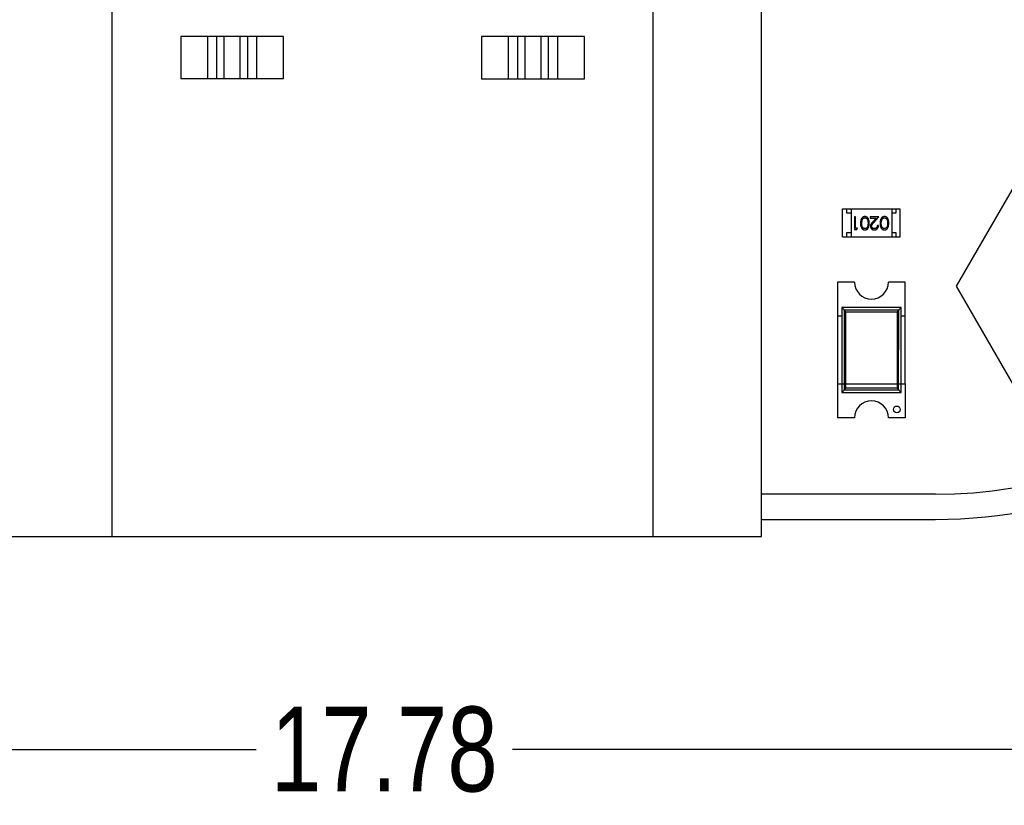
# Model space of a CAD drawing. Header units: millimetres. Extents: x 3 to 124, y -45 to 11.
# Tile 8 of 46: x 101 to 112, y -45 to -36. Entities that reach past the tile are written whole.
import ezdxf

# ---------------------------------------------------------------- set-up
doc = ezdxf.new("R2010")
doc.units = ezdxf.units.MM
doc.header["$LTSCALE"] = 1.21
doc.header["$MEASUREMENT"] = 0
doc.header["$PDMODE"] = 3
doc.header["$PDSIZE"] = 0.3125
doc.layers.get('0').update_dxf_attribs({"linetype": 'CONTINUOUS'})
doc.layers.get('DEFPOINTS').update_dxf_attribs({"linetype": 'CONTINUOUS'})
doc.layers.add('Dim', color=3, linetype='CONTINUOUS', lineweight=25)
doc.styles.get("Standard").update_dxf_attribs({"font": 'txt', "width": 0.8})
doc.dimstyles.get("Standard").update_dxf_attribs({"dimtxt": 0.15625, "dimasz": 0.1875, "dimexe": 0.125, "dimexo": 0.0625, "dimgap": 0.09, "dimtad": 0, "dimtih": 1, "dimtoh": 1, "dimzin": 4, "dimdsep": 46, "dimtxsty": 'STANDARD', "dimblk": '_FILLED', "dimblk1": '_FILLED', "dimblk2": '_FILLED', "dimcen": 0.09, "dimazin": 1, "dimtp": 0.01, "dimtm": 0.01, "dimtfac": 1, "dimtofl": 0, "dimtmove": 0, "dimatfit": 3, "dimldrblk": '_FILLED', "dimfxl": 1, "dimtolj": 1, "dimtzin": 4, "dimarcsym": 0})

# ---------------------------------------------------------------- blocks, each defined once
blk = doc.blocks.new('_FILLED')
at = {"color": 0, "linetype": 'ByBlock'}
blk.add_solid([(0, 0), (-1, 0.167), (-1, -0.167)], dxfattribs=at)
blk = doc.blocks.new('*D28')
at = {"color": 0, "linetype": 'ByBlock', "lineweight": -2}
for p, q in [((96.049, -29.254), (96.049, -44.281)), ((113.829, -29.257), (113.829, -44.281)), ((96.049, -44.219), (103.427, -44.219)), ((113.829, -44.219), (106.45, -44.219))]:
    blk.add_line(p, q, dxfattribs=at)
at = {"layer": 'DEFPOINTS', "color": 0, "linetype": 'ByBlock'}
for p in [(96.049, -29.223), (113.829, -29.226)]:
    blk.add_point(p, dxfattribs=at)
at = {"color": 0, "linetype": 'ByBlock', "lineweight": -2, "rotation": 180}
blk.add_blockref('_FILLED', (96.049, -44.219), dxfattribs=at)
at = {"color": 0, "linetype": 'ByBlock', "lineweight": -2}
blk.add_blockref('_FILLED', (113.829, -44.219), dxfattribs=at)
at = {"color": 0, "linetype": 'ByBlock', "lineweight": -2, "insert": (104.939, -44.219), "char_height": 1, "attachment_point": 5}
blk.add_mtext('\\A1;17.78', dxfattribs=at)

msp = doc.modelspace()

# ---------------------------------------------------------------- linework, layer by layer
at = {"color": 6, "linetype": 'Continuous'}
for p, q in [((101.729, -41.707), (101.729, -34.407)), ((108.109, -34.407), (108.109, -41.707)), ((109.389, -41.707), (109.389, -34.407)), ((103.751, -35.807), (102.536, -35.807)), ((102.536, -35.807), (102.536, -36.307)), ((102.855, -36.307), (102.855, -35.807)), ((102.959, -35.807), (102.959, -36.307)), ((103.05, -36.307), (103.05, -35.807)), ((103.236, -35.807), (103.236, -36.307)), ((103.327, -36.307), (103.327, -35.807)), ((103.431, -35.807), (103.431, -36.307)), ((103.751, -36.307), (103.751, -35.807)), ((107.302, -35.807), (106.087, -35.807)), ((106.087, -35.807), (106.087, -36.307)), ((106.406, -36.307), (106.406, -35.807)), ((106.51, -35.807), (106.51, -36.307)), ((106.601, -36.307), (106.601, -35.807)), ((106.787, -35.807), (106.787, -36.307)), ((106.878, -36.307), (106.878, -35.807)), ((106.982, -35.807), (106.982, -36.307)), ((107.302, -36.307), (107.302, -35.807)), ((103.751, -36.307), (102.536, -36.307)), ((106.087, -36.307), (107.302, -36.307)), ((110.347, -37.84), (111.027, -37.84)), ((110.347, -38.17), (110.347, -37.84)), ((110.397, -37.89), (110.397, -37.84)), ((110.447, -37.84), (110.447, -38.17)), ((110.927, -37.84), (110.927, -38.17)), ((110.977, -37.84), (110.977, -37.89)), ((111.027, -38.17), (111.027, -37.84)), ((110.447, -37.89), (110.397, -37.89)), ((110.499, -37.936), (110.486, -37.936)), ((110.486, -37.936), (110.486, -38.086)), ((110.499, -38.07), (110.499, -37.936)), ((110.572, -38.011), (110.578, -37.973)), ((110.776, -37.936), (110.674, -37.936)), ((110.674, -37.936), (110.674, -37.951)), ((110.674, -37.951), (110.744, -37.951)), ((110.744, -37.951), (110.706, -37.991)), ((110.718, -37.998), (110.776, -37.936)), ((110.803, -38.011), (110.809, -37.973)), ((110.977, -37.89), (110.927, -37.89)), ((110.486, -38.086), (110.513, -38.086)), ((110.522, -38.07), (110.499, -38.07)), ((110.513, -38.086), (110.522, -38.07)), ((110.77, -38.039), (110.757, -38.039)), ((110.347, -38.17), (111.027, -38.17)), ((110.397, -38.12), (110.447, -38.12)), ((110.397, -38.17), (110.397, -38.12)), ((110.927, -38.12), (110.977, -38.12)), ((110.977, -38.12), (110.977, -38.17)), ((110.487, -38.705), (110.287, -38.705)), ((110.287, -38.705), (110.287, -39.905)), ((111.087, -38.706), (110.887, -38.706)), ((111.087, -39.906), (111.087, -38.706)), ((111.037, -39.006), (110.337, -39.005)), ((110.337, -39.005), (110.385, -39.054)), ((110.337, -39.005), (110.337, -40.005)), ((110.366, -39.034), (110.365, -39.977)), ((111.009, -39.034), (110.366, -39.034)), ((111.037, -39.006), (110.989, -39.054)), ((111.008, -39.977), (111.009, -39.034)), ((111.037, -40.006), (111.037, -39.006)), ((110.337, -39.105), (110.287, -39.105)), ((110.385, -39.054), (110.989, -39.054)), ((110.385, -39.957), (110.385, -39.054)), ((110.989, -39.054), (110.989, -39.957)), ((111.087, -39.106), (111.037, -39.106)), ((110.287, -39.905), (110.337, -39.905)), ((110.287, -39.905), (110.287, -40.305)), ((110.337, -39.905), (111.037, -39.906)), ((110.385, -39.957), (110.337, -40.005)), ((110.989, -39.957), (110.385, -39.957)), ((111.037, -40.006), (110.989, -39.957)), ((111.037, -39.906), (111.087, -39.906)), ((111.087, -39.906), (111.087, -40.306)), ((110.337, -40.005), (111.037, -40.006)), ((110.365, -39.977), (111.008, -39.977)), ((110.487, -40.305), (110.287, -40.305)), ((111.087, -40.306), (110.887, -40.306))]:
    msp.add_line(p, q, dxfattribs=at)
at = {"color": 7, "linetype": 'Continuous'}
for p, q in [((112.553, -37.253), (111.687, -38.753)), ((111.687, -38.753), (112.553, -40.253)), ((111.444, -41.207), (109.389, -41.207)), ((109.389, -41.503), (111.444, -41.503)), ((100.449, -41.707), (109.389, -41.707))]:
    msp.add_line(p, q, dxfattribs=at)
at = {"color": 6, "linetype": 'Continuous'}
msp.add_circle((110.987, -40.206), 0.04, dxfattribs=at)
at = {"color": 7, "linetype": 'Continuous'}
for radius, end in [(5.75, 360), (5.454, 343.0323)]:
    msp.add_arc((111.444, -35.753), radius, 270, end, dxfattribs=at)
at = {"color": 6, "linetype": 'Continuous'}
for centre, start, end in [((110.687, -38.705), 179.9896, 359.9896), ((110.687, -40.305), 359.9896, 179.9896)]:
    msp.add_arc(centre, 0.2, start, end, dxfattribs=at)
for points, knots in [([(110.61, -37.932), (110.609, -37.932), (110.607, -37.932), (110.603, -37.932), (110.6, -37.933), (110.597, -37.934), (110.593, -37.935), (110.59, -37.936), (110.587, -37.938), (110.584, -37.94), (110.581, -37.942), (110.578, -37.945), (110.576, -37.948), (110.573, -37.951), (110.571, -37.954), (110.569, -37.958), (110.567, -37.962), (110.565, -37.966), (110.564, -37.97), (110.562, -37.975), (110.561, -37.98), (110.56, -37.985), (110.56, -37.991), (110.559, -37.997), (110.559, -38.004), (110.559, -38.008), (110.559, -38.011)], [0, 0, 0, 0, 0.033824, 0.067298, 0.10028, 0.133019, 0.165736, 0.198792, 0.232372, 0.266409, 0.301016, 0.336196, 0.371972, 0.408574, 0.446394, 0.485225, 0.525372, 0.567224, 0.611081, 0.65775, 0.70702, 0.759235, 0.814484, 0.873227, 0.934937, 1, 1, 1, 1]), ([(110.578, -37.973), (110.578, -37.972), (110.579, -37.97), (110.58, -37.967), (110.582, -37.964), (110.583, -37.962), (110.585, -37.959), (110.587, -37.957), (110.589, -37.955), (110.592, -37.953), (110.595, -37.951), (110.6, -37.949), (110.605, -37.947), (110.608, -37.947), (110.61, -37.947)], [0, 0, 0, 0, 0.075949, 0.148549, 0.218996, 0.286119, 0.351826, 0.416074, 0.478265, 0.540325, 0.660405, 0.774606, 0.887187, 1, 1, 1, 1]), ([(110.661, -38.011), (110.661, -38.008), (110.66, -38.004), (110.66, -37.997), (110.66, -37.99), (110.659, -37.984), (110.658, -37.979), (110.657, -37.974), (110.656, -37.969), (110.654, -37.965), (110.652, -37.961), (110.651, -37.957), (110.649, -37.954), (110.646, -37.95), (110.644, -37.947), (110.642, -37.945), (110.639, -37.942), (110.636, -37.94), (110.633, -37.938), (110.63, -37.936), (110.627, -37.935), (110.624, -37.934), (110.621, -37.933), (110.617, -37.932), (110.614, -37.932), (110.612, -37.932), (110.61, -37.932)], [0, 0, 0, 0, 0.068113, 0.132564, 0.193427, 0.250218, 0.303569, 0.353576, 0.400235, 0.443586, 0.484619, 0.524292, 0.56238, 0.599049, 0.63494, 0.669782, 0.704009, 0.737842, 0.771098, 0.803896, 0.836415, 0.868639, 0.900715, 0.933378, 0.966213, 1, 1, 1, 1]), ([(110.61, -37.947), (110.612, -37.947), (110.615, -37.947), (110.62, -37.949), (110.624, -37.951), (110.628, -37.953), (110.631, -37.955), (110.633, -37.957), (110.635, -37.96), (110.637, -37.962), (110.638, -37.964), (110.64, -37.967), (110.641, -37.97), (110.643, -37.973), (110.644, -37.976), (110.645, -37.98), (110.645, -37.984), (110.646, -37.989), (110.646, -37.994), (110.647, -37.999), (110.647, -38.005), (110.647, -38.009), (110.647, -38.011)], [0, 0, 0, 0, 0.060034, 0.120278, 0.182348, 0.247919, 0.281641, 0.315701, 0.350322, 0.385703, 0.421819, 0.459196, 0.497866, 0.538301, 0.58121, 0.628183, 0.679403, 0.734699, 0.794074, 0.858416, 0.927049, 1, 1, 1, 1]), ([(110.706, -37.991), (110.705, -37.993), (110.702, -37.996), (110.698, -38), (110.695, -38.004), (110.691, -38.008), (110.688, -38.012), (110.686, -38.015), (110.684, -38.018), (110.682, -38.022), (110.679, -38.027), (110.677, -38.033), (110.676, -38.039), (110.676, -38.043), (110.676, -38.045)], [0, 0, 0, 0, 0.09953, 0.192079, 0.277712, 0.357454, 0.429648, 0.495771, 0.555538, 0.608657, 0.707578, 0.804328, 0.901298, 1, 1, 1, 1]), ([(110.841, -37.932), (110.84, -37.932), (110.838, -37.932), (110.834, -37.932), (110.831, -37.933), (110.827, -37.934), (110.824, -37.935), (110.821, -37.937), (110.818, -37.938), (110.815, -37.94), (110.812, -37.943), (110.809, -37.945), (110.806, -37.948), (110.804, -37.951), (110.802, -37.954), (110.8, -37.958), (110.798, -37.962), (110.796, -37.966), (110.794, -37.97), (110.793, -37.975), (110.792, -37.98), (110.791, -37.985), (110.79, -37.991), (110.79, -37.997), (110.789, -38.004), (110.789, -38.008), (110.789, -38.011)], [0, 0, 0, 0, 0.033824, 0.067298, 0.10028, 0.133019, 0.165736, 0.198792, 0.232372, 0.266409, 0.301016, 0.336196, 0.371972, 0.408574, 0.446394, 0.485225, 0.525372, 0.567224, 0.611081, 0.65775, 0.70702, 0.759235, 0.814484, 0.873227, 0.934937, 1, 1, 1, 1]), ([(110.809, -37.973), (110.809, -37.972), (110.81, -37.97), (110.811, -37.967), (110.812, -37.964), (110.814, -37.962), (110.816, -37.959), (110.818, -37.957), (110.82, -37.955), (110.822, -37.953), (110.826, -37.951), (110.831, -37.949), (110.836, -37.947), (110.839, -37.947), (110.841, -37.947)], [0, 0, 0, 0, 0.075949, 0.148549, 0.218996, 0.286119, 0.351826, 0.416074, 0.478265, 0.540325, 0.660405, 0.774606, 0.887187, 1, 1, 1, 1]), ([(110.891, -38.011), (110.891, -38.008), (110.891, -38.004), (110.891, -37.997), (110.89, -37.99), (110.89, -37.985), (110.889, -37.979), (110.888, -37.974), (110.886, -37.969), (110.885, -37.965), (110.883, -37.961), (110.881, -37.957), (110.879, -37.954), (110.877, -37.95), (110.875, -37.947), (110.872, -37.945), (110.87, -37.942), (110.867, -37.94), (110.864, -37.938), (110.861, -37.936), (110.858, -37.935), (110.855, -37.934), (110.851, -37.933), (110.848, -37.932), (110.845, -37.932), (110.842, -37.932), (110.841, -37.932)], [0, 0, 0, 0, 0.068113, 0.132564, 0.193427, 0.250218, 0.303569, 0.353576, 0.400235, 0.443586, 0.484619, 0.524292, 0.56238, 0.599049, 0.63494, 0.669782, 0.704009, 0.737842, 0.771098, 0.803896, 0.836415, 0.868639, 0.900715, 0.933378, 0.966213, 1, 1, 1, 1]), ([(110.841, -37.947), (110.842, -37.947), (110.846, -37.947), (110.851, -37.949), (110.855, -37.951), (110.859, -37.953), (110.862, -37.956), (110.864, -37.957), (110.866, -37.96), (110.868, -37.962), (110.869, -37.964), (110.871, -37.967), (110.872, -37.97), (110.873, -37.973), (110.874, -37.977), (110.875, -37.98), (110.876, -37.984), (110.877, -37.989), (110.877, -37.994), (110.878, -37.999), (110.878, -38.005), (110.878, -38.009), (110.878, -38.011)], [0, 0, 0, 0, 0.060034, 0.120278, 0.182348, 0.247919, 0.281641, 0.315701, 0.350322, 0.385703, 0.421819, 0.459196, 0.497866, 0.538301, 0.58121, 0.628183, 0.679403, 0.734699, 0.794074, 0.858416, 0.927049, 1, 1, 1, 1]), ([(110.559, -38.011), (110.559, -38.013), (110.559, -38.017), (110.559, -38.024), (110.559, -38.03), (110.56, -38.036), (110.561, -38.041), (110.562, -38.047), (110.564, -38.051), (110.565, -38.056), (110.567, -38.06), (110.569, -38.064), (110.571, -38.067), (110.573, -38.071), (110.576, -38.074), (110.578, -38.076), (110.581, -38.079), (110.584, -38.081), (110.587, -38.083), (110.59, -38.085), (110.593, -38.086), (110.597, -38.087), (110.6, -38.088), (110.603, -38.089), (110.607, -38.089), (110.609, -38.089), (110.61, -38.089)], [0, 0, 0, 0, 0.065278, 0.127205, 0.186168, 0.241675, 0.294115, 0.343609, 0.390387, 0.434463, 0.476646, 0.517002, 0.555936, 0.593716, 0.630057, 0.665601, 0.700745, 0.734917, 0.768681, 0.802087, 0.834849, 0.867433, 0.900138, 0.932806, 0.966212, 1, 1, 1, 1]), ([(110.61, -38.074), (110.608, -38.074), (110.605, -38.074), (110.6, -38.073), (110.595, -38.07), (110.592, -38.068), (110.589, -38.066), (110.587, -38.064), (110.585, -38.062), (110.583, -38.059), (110.581, -38.056), (110.58, -38.053), (110.578, -38.05), (110.577, -38.047), (110.576, -38.043), (110.575, -38.039), (110.574, -38.035), (110.573, -38.031), (110.573, -38.026), (110.572, -38.021), (110.572, -38.016), (110.572, -38.012), (110.572, -38.011)], [0, 0, 0, 0, 0.059689, 0.119507, 0.181075, 0.246162, 0.279894, 0.314468, 0.350403, 0.387474, 0.426147, 0.466624, 0.508745, 0.553328, 0.600058, 0.649177, 0.700552, 0.754894, 0.811825, 0.871514, 0.934319, 1, 1, 1, 1]), ([(110.61, -38.089), (110.612, -38.089), (110.614, -38.089), (110.617, -38.089), (110.621, -38.088), (110.624, -38.087), (110.627, -38.086), (110.63, -38.085), (110.633, -38.083), (110.636, -38.081), (110.639, -38.079), (110.642, -38.076), (110.644, -38.074), (110.647, -38.071), (110.649, -38.068), (110.651, -38.064), (110.653, -38.06), (110.654, -38.056), (110.656, -38.052), (110.657, -38.047), (110.658, -38.042), (110.659, -38.037), (110.66, -38.031), (110.66, -38.024), (110.66, -38.018), (110.661, -38.013), (110.661, -38.011)], [0, 0, 0, 0, 0.033742, 0.066533, 0.099153, 0.13154, 0.164087, 0.196563, 0.229707, 0.263315, 0.297504, 0.331686, 0.366482, 0.4021, 0.438958, 0.476748, 0.515985, 0.556589, 0.599519, 0.645765, 0.695487, 0.748721, 0.805687, 0.866754, 0.931405, 1, 1, 1, 1]), ([(110.647, -38.011), (110.647, -38.013), (110.647, -38.017), (110.647, -38.022), (110.646, -38.027), (110.646, -38.032), (110.645, -38.037), (110.644, -38.041), (110.644, -38.045), (110.642, -38.048), (110.641, -38.051), (110.64, -38.054), (110.638, -38.057), (110.637, -38.059), (110.635, -38.062), (110.633, -38.064), (110.631, -38.066), (110.628, -38.068), (110.624, -38.07), (110.62, -38.073), (110.615, -38.074), (110.612, -38.074), (110.61, -38.074)], [0, 0, 0, 0, 0.073302, 0.142286, 0.206253, 0.266017, 0.321612, 0.372532, 0.419497, 0.462398, 0.502825, 0.541489, 0.579034, 0.615143, 0.650298, 0.684912, 0.718701, 0.752189, 0.817245, 0.879117, 0.939613, 1, 1, 1, 1]), ([(110.676, -38.045), (110.676, -38.046), (110.676, -38.049), (110.677, -38.054), (110.678, -38.058), (110.679, -38.062), (110.681, -38.066), (110.683, -38.069), (110.685, -38.073), (110.688, -38.076), (110.692, -38.079), (110.695, -38.082), (110.699, -38.084), (110.703, -38.086), (110.707, -38.088), (110.712, -38.089), (110.716, -38.089), (110.72, -38.089), (110.721, -38.089)], [0, 0, 0, 0, 0.06271, 0.123347, 0.183401, 0.242828, 0.302097, 0.36242, 0.423725, 0.487032, 0.550491, 0.612709, 0.674265, 0.73617, 0.799211, 0.863483, 0.930525, 1, 1, 1, 1]), ([(110.689, -38.044), (110.689, -38.042), (110.69, -38.039), (110.691, -38.034), (110.692, -38.029), (110.694, -38.026), (110.696, -38.022), (110.698, -38.02), (110.701, -38.017), (110.703, -38.014), (110.706, -38.01), (110.71, -38.006), (110.714, -38.002), (110.716, -37.999), (110.718, -37.998)], [0, 0, 0, 0, 0.088014, 0.174976, 0.2638, 0.355443, 0.406413, 0.465519, 0.533076, 0.609353, 0.693899, 0.787171, 0.889197, 1, 1, 1, 1]), ([(110.722, -38.074), (110.721, -38.074), (110.719, -38.074), (110.715, -38.074), (110.712, -38.073), (110.709, -38.072), (110.706, -38.071), (110.704, -38.069), (110.701, -38.067), (110.699, -38.065), (110.697, -38.063), (110.695, -38.06), (110.693, -38.058), (110.692, -38.055), (110.691, -38.053), (110.69, -38.05), (110.689, -38.047), (110.689, -38.045), (110.689, -38.044)], [0, 0, 0, 0, 0.068027, 0.133505, 0.19695, 0.26027, 0.322741, 0.384982, 0.448465, 0.513424, 0.578224, 0.640011, 0.700094, 0.760067, 0.819012, 0.877878, 0.938035, 1, 1, 1, 1]), ([(110.721, -38.089), (110.723, -38.089), (110.726, -38.089), (110.731, -38.089), (110.736, -38.088), (110.74, -38.086), (110.744, -38.084), (110.748, -38.082), (110.752, -38.079), (110.756, -38.075), (110.759, -38.072), (110.762, -38.068), (110.764, -38.064), (110.766, -38.059), (110.768, -38.055), (110.769, -38.05), (110.77, -38.045), (110.77, -38.041), (110.77, -38.039)], [0, 0, 0, 0, 0.06445, 0.126725, 0.187421, 0.247417, 0.306749, 0.366595, 0.427749, 0.490235, 0.553031, 0.614805, 0.676505, 0.738096, 0.801021, 0.864897, 0.931209, 1, 1, 1, 1]), ([(110.757, -38.039), (110.757, -38.041), (110.756, -38.043), (110.756, -38.047), (110.755, -38.051), (110.753, -38.054), (110.752, -38.057), (110.75, -38.06), (110.748, -38.063), (110.746, -38.065), (110.743, -38.067), (110.741, -38.069), (110.738, -38.071), (110.735, -38.072), (110.732, -38.073), (110.729, -38.074), (110.725, -38.074), (110.723, -38.074), (110.722, -38.074)], [0, 0, 0, 0, 0.073648, 0.143686, 0.210962, 0.275557, 0.338064, 0.399311, 0.4594, 0.51934, 0.579024, 0.637809, 0.695959, 0.754122, 0.813113, 0.873453, 0.935561, 1, 1, 1, 1]), ([(110.789, -38.011), (110.789, -38.013), (110.789, -38.017), (110.79, -38.024), (110.79, -38.03), (110.791, -38.036), (110.792, -38.041), (110.793, -38.047), (110.795, -38.051), (110.796, -38.056), (110.798, -38.06), (110.8, -38.064), (110.802, -38.067), (110.804, -38.071), (110.807, -38.074), (110.809, -38.076), (110.812, -38.079), (110.815, -38.081), (110.818, -38.083), (110.821, -38.085), (110.824, -38.086), (110.827, -38.087), (110.831, -38.088), (110.834, -38.089), (110.838, -38.089), (110.84, -38.089), (110.841, -38.089)], [0, 0, 0, 0, 0.065278, 0.127205, 0.186168, 0.241675, 0.294115, 0.343609, 0.390387, 0.434463, 0.476646, 0.517002, 0.555936, 0.593716, 0.630057, 0.665601, 0.700745, 0.734917, 0.768681, 0.802087, 0.834849, 0.867433, 0.900138, 0.932806, 0.966212, 1, 1, 1, 1]), ([(110.841, -38.074), (110.839, -38.074), (110.836, -38.074), (110.831, -38.073), (110.826, -38.07), (110.822, -38.068), (110.82, -38.066), (110.818, -38.064), (110.816, -38.062), (110.814, -38.059), (110.812, -38.056), (110.811, -38.053), (110.809, -38.05), (110.808, -38.047), (110.807, -38.043), (110.806, -38.039), (110.805, -38.035), (110.804, -38.031), (110.804, -38.026), (110.803, -38.021), (110.803, -38.016), (110.803, -38.012), (110.803, -38.011)], [0, 0, 0, 0, 0.059689, 0.119507, 0.181075, 0.246162, 0.279894, 0.314468, 0.350403, 0.387474, 0.426147, 0.466624, 0.508745, 0.553328, 0.600058, 0.649177, 0.700552, 0.754894, 0.811825, 0.871514, 0.934319, 1, 1, 1, 1]), ([(110.878, -38.011), (110.878, -38.013), (110.878, -38.017), (110.878, -38.022), (110.877, -38.028), (110.877, -38.032), (110.876, -38.037), (110.875, -38.041), (110.874, -38.045), (110.873, -38.048), (110.872, -38.051), (110.871, -38.054), (110.869, -38.057), (110.868, -38.059), (110.866, -38.062), (110.864, -38.064), (110.862, -38.066), (110.859, -38.068), (110.855, -38.07), (110.851, -38.073), (110.846, -38.074), (110.842, -38.074), (110.841, -38.074)], [0, 0, 0, 0, 0.073302, 0.142286, 0.206253, 0.266017, 0.321612, 0.372532, 0.419497, 0.462398, 0.502825, 0.541489, 0.579034, 0.615143, 0.650298, 0.684912, 0.718701, 0.752189, 0.817245, 0.879117, 0.939613, 1, 1, 1, 1]), ([(110.841, -38.089), (110.842, -38.089), (110.845, -38.089), (110.848, -38.089), (110.851, -38.088), (110.855, -38.087), (110.858, -38.086), (110.861, -38.085), (110.864, -38.083), (110.867, -38.081), (110.87, -38.079), (110.873, -38.076), (110.875, -38.074), (110.877, -38.071), (110.879, -38.068), (110.882, -38.064), (110.883, -38.06), (110.885, -38.056), (110.886, -38.052), (110.888, -38.047), (110.889, -38.042), (110.89, -38.037), (110.89, -38.031), (110.891, -38.024), (110.891, -38.018), (110.891, -38.013), (110.891, -38.011)], [0, 0, 0, 0, 0.033742, 0.066533, 0.099153, 0.13154, 0.164087, 0.196563, 0.229707, 0.263315, 0.297504, 0.331686, 0.366482, 0.4021, 0.438958, 0.476748, 0.515985, 0.556589, 0.599519, 0.645765, 0.695487, 0.748721, 0.805687, 0.866754, 0.931405, 1, 1, 1, 1])]:
    msp.add_open_spline(points, degree=3, knots=knots, dxfattribs=at)

# ---------------------------------------------------------------- dimensions: what is measured, and where the dimension line sits
at = {"layer": 'Dim'}
dim = msp.add_linear_dim(base=(113.829, -44.219), p1=(96.049, -29.223), p2=(113.829, -29.226), dimstyle='STANDARD', override={"dimscale": 0.5, "dimtxt": 2, "dimasz": 2, "dimtih": 0, "dimtoh": 0, "dimzin": 0, "dimcen": 0.198, "dimadec": 0, "dimazin": 0, "dimtp": 0, "dimtm": 0, "dimtdec": 4, "dimtzin": 0}, dxfattribs=at)
dim.commit()
dim.dimension.update_dxf_attribs({"geometry": '*D28', "text_midpoint": (104.939, -44.219)})

doc.saveas('drawing.dxf')
